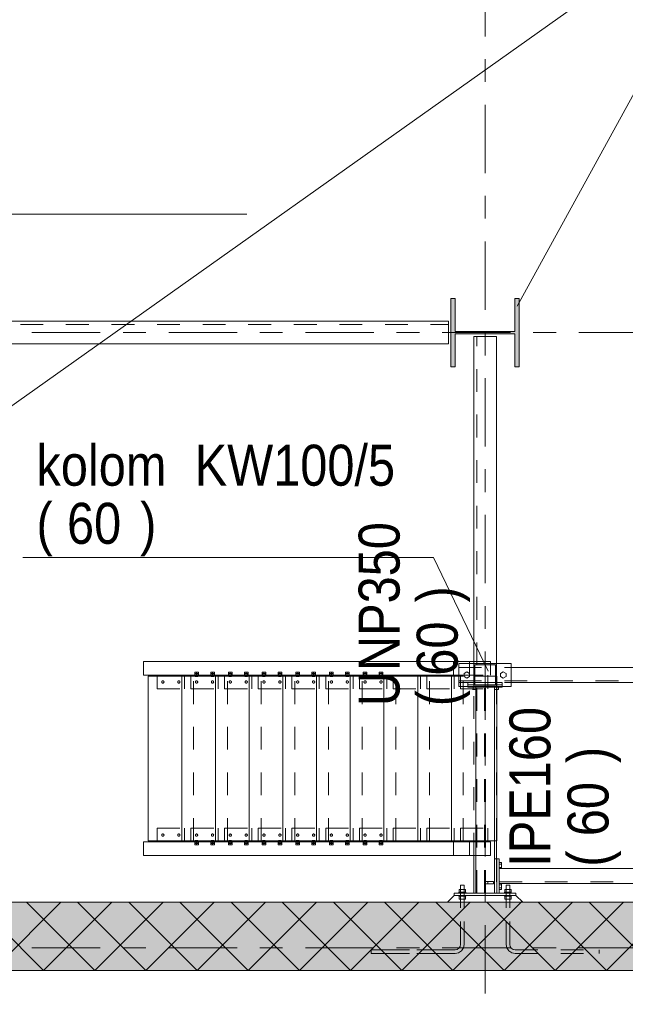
# Model space of a CAD drawing. Header units: millimetres. Extents: x -931 to -90, y -1396 to -802.
# Tile 5 of 29: x -633 to -606, y -1335 to -1291. Entities that reach past the tile are written whole.
import ezdxf

# ---------------------------------------------------------------- set-up
doc = ezdxf.new("R2010")
doc.units = ezdxf.units.MM
for name, pattern in [('XKITLINE00', [0]), ('XKITLINE01', [4, 1, -1, 1, -1]), ('XKITLINE02', [4, 2, -2]), ('XKITLINE03', [6, 3, -1, 1, -1])]:
    doc.linetypes.add(name, pattern=pattern)
for name, color, linetype, lineweight in [('Bout', 3, 'Continuous', 0), ('Grafisch object', 3, 'Continuous', 0), ('Onderdeel', 2, 'Continuous', 0), ('Onderdeel label', 2, 'Continuous', 0), ('Stramien', 4, 'Continuous', 0)]:
    doc.layers.add(name, color=color, linetype=linetype, lineweight=lineweight)
doc.styles.add('ARIAL', font='arial.ttf')

msp = doc.modelspace()

# ---------------------------------------------------------------- hatches: boundary and pattern name
at = {"layer": 'Onderdeel'}
for points in [[(-613.624, -1306.709), (-613.814, -1306.709), (-613.814, -1303.709), (-613.624, -1303.709), (-613.624, -1305.154), (-611.004, -1305.154), (-611.004, -1303.709), (-610.814, -1303.709), (-610.814, -1306.709), (-611.004, -1306.709), (-611.004, -1305.264), (-613.624, -1305.264)], [(-480.816, -1333.208), (-687.814, -1333.208), (-687.814, -1330.208), (-480.816, -1330.208)]]:
    msp.add_hatch(color=256, dxfattribs=at).paths.add_polyline_path(points, flags=17)
h = msp.add_hatch(color=256, dxfattribs=at)
h.paths.add_polyline_path([(-611.814, -1320.738), (-612.814, -1320.738), (-612.814, -1319.738), (-611.814, -1319.738)], flags=17)
h.paths.add_polyline_path([(-612.764, -1320.688), (-611.864, -1320.688), (-611.864, -1319.788), (-612.764, -1319.788)])

# ---------------------------------------------------------------- linework, layer by layer
at = {"layer": 'Bout', "linetype": 'XKITLINE02', "lineweight": 0}
for p, q in [((-625.054, -1320.108), (-625.054, -1320.236)), ((-624.894, -1320.108), (-625.054, -1320.108)), ((-624.974, -1320.236), (-624.974, -1320.108)), ((-624.894, -1320.236), (-624.894, -1320.108)), ((-624.354, -1320.108), (-624.354, -1320.236)), ((-624.194, -1320.108), (-624.354, -1320.108)), ((-624.274, -1320.236), (-624.274, -1320.108)), ((-624.194, -1320.236), (-624.194, -1320.108)), ((-623.575, -1320.108), (-623.575, -1320.236)), ((-623.415, -1320.108), (-623.575, -1320.108)), ((-623.495, -1320.236), (-623.495, -1320.108)), ((-623.415, -1320.236), (-623.415, -1320.108)), ((-622.875, -1320.108), (-622.875, -1320.236)), ((-622.715, -1320.108), (-622.875, -1320.108)), ((-622.795, -1320.236), (-622.795, -1320.108)), ((-622.715, -1320.236), (-622.715, -1320.108)), ((-622.097, -1320.108), (-622.097, -1320.236)), ((-621.937, -1320.108), (-622.097, -1320.108)), ((-622.017, -1320.236), (-622.017, -1320.108)), ((-621.937, -1320.236), (-621.937, -1320.108)), ((-621.397, -1320.108), (-621.397, -1320.236)), ((-621.237, -1320.108), (-621.397, -1320.108)), ((-621.317, -1320.236), (-621.317, -1320.108)), ((-621.237, -1320.236), (-621.237, -1320.108)), ((-620.618, -1320.108), (-620.618, -1320.236)), ((-620.458, -1320.108), (-620.618, -1320.108)), ((-620.538, -1320.236), (-620.538, -1320.108)), ((-620.458, -1320.236), (-620.458, -1320.108)), ((-619.918, -1320.108), (-619.918, -1320.236)), ((-619.758, -1320.108), (-619.918, -1320.108)), ((-619.838, -1320.236), (-619.838, -1320.108)), ((-619.758, -1320.236), (-619.758, -1320.108)), ((-619.139, -1320.108), (-619.139, -1320.236)), ((-618.979, -1320.108), (-619.139, -1320.108)), ((-619.059, -1320.236), (-619.059, -1320.108)), ((-618.979, -1320.236), (-618.979, -1320.108)), ((-618.439, -1320.108), (-618.439, -1320.236)), ((-618.279, -1320.108), (-618.439, -1320.108)), ((-618.359, -1320.236), (-618.359, -1320.108)), ((-618.279, -1320.236), (-618.279, -1320.108)), ((-617.66, -1320.108), (-617.66, -1320.236)), ((-617.5, -1320.108), (-617.66, -1320.108)), ((-617.58, -1320.236), (-617.58, -1320.108)), ((-617.5, -1320.236), (-617.5, -1320.108)), ((-616.96, -1320.108), (-616.96, -1320.236)), ((-616.8, -1320.108), (-616.96, -1320.108)), ((-616.88, -1320.236), (-616.88, -1320.108)), ((-616.8, -1320.236), (-616.8, -1320.108)), ((-625.054, -1320.172), (-624.894, -1320.172)), ((-625.054, -1320.236), (-624.894, -1320.236)), ((-625.034, -1320.302), (-625.034, -1320.172)), ((-624.914, -1320.242), (-625.034, -1320.242)), ((-625.034, -1320.302), (-625.031, -1320.302)), ((-625.034, -1320.302), (-624.914, -1320.302)), ((-625.031, -1320.242), (-625.023, -1320.242)), ((-625.031, -1320.302), (-625.023, -1320.302)), ((-624.914, -1320.302), (-624.914, -1320.172)), ((-624.354, -1320.172), (-624.194, -1320.172)), ((-624.354, -1320.236), (-624.194, -1320.236)), ((-624.334, -1320.302), (-624.334, -1320.172)), ((-624.334, -1320.242), (-624.214, -1320.242)), ((-624.334, -1320.302), (-624.331, -1320.302)), ((-624.334, -1320.302), (-624.214, -1320.302)), ((-624.331, -1320.242), (-624.323, -1320.242)), ((-624.331, -1320.302), (-624.323, -1320.302)), ((-624.214, -1320.302), (-624.214, -1320.172)), ((-623.575, -1320.172), (-623.415, -1320.172)), ((-623.575, -1320.236), (-623.415, -1320.236)), ((-623.555, -1320.302), (-623.555, -1320.172)), ((-623.435, -1320.242), (-623.555, -1320.242)), ((-623.555, -1320.302), (-623.552, -1320.302)), ((-623.555, -1320.302), (-623.435, -1320.302)), ((-623.552, -1320.242), (-623.544, -1320.242)), ((-623.552, -1320.302), (-623.544, -1320.302)), ((-623.435, -1320.302), (-623.435, -1320.172)), ((-622.875, -1320.172), (-622.715, -1320.172)), ((-622.875, -1320.236), (-622.715, -1320.236)), ((-622.855, -1320.302), (-622.855, -1320.172)), ((-622.855, -1320.242), (-622.735, -1320.242)), ((-622.855, -1320.302), (-622.852, -1320.302)), ((-622.855, -1320.302), (-622.735, -1320.302)), ((-622.852, -1320.242), (-622.844, -1320.242)), ((-622.852, -1320.302), (-622.844, -1320.302)), ((-622.735, -1320.302), (-622.735, -1320.172)), ((-622.097, -1320.172), (-621.937, -1320.172)), ((-622.097, -1320.236), (-621.937, -1320.236)), ((-622.077, -1320.302), (-622.077, -1320.172)), ((-621.957, -1320.242), (-622.077, -1320.242)), ((-622.077, -1320.302), (-622.074, -1320.302)), ((-622.077, -1320.302), (-621.957, -1320.302)), ((-622.074, -1320.242), (-622.065, -1320.242)), ((-622.074, -1320.302), (-622.065, -1320.302)), ((-621.957, -1320.302), (-621.957, -1320.172)), ((-621.397, -1320.172), (-621.237, -1320.172)), ((-621.397, -1320.236), (-621.237, -1320.236)), ((-621.377, -1320.302), (-621.377, -1320.172)), ((-621.377, -1320.242), (-621.257, -1320.242)), ((-621.377, -1320.302), (-621.374, -1320.302)), ((-621.377, -1320.302), (-621.257, -1320.302)), ((-621.374, -1320.242), (-621.365, -1320.242)), ((-621.374, -1320.302), (-621.365, -1320.302)), ((-621.257, -1320.302), (-621.257, -1320.172)), ((-620.618, -1320.172), (-620.458, -1320.172)), ((-620.618, -1320.236), (-620.458, -1320.236)), ((-620.598, -1320.302), (-620.598, -1320.172)), ((-620.478, -1320.242), (-620.598, -1320.242)), ((-620.598, -1320.302), (-620.595, -1320.302)), ((-620.598, -1320.302), (-620.478, -1320.302)), ((-620.595, -1320.242), (-620.586, -1320.242)), ((-620.595, -1320.302), (-620.586, -1320.302)), ((-620.478, -1320.302), (-620.478, -1320.172)), ((-619.918, -1320.172), (-619.758, -1320.172)), ((-619.918, -1320.236), (-619.758, -1320.236)), ((-619.898, -1320.302), (-619.898, -1320.172)), ((-619.898, -1320.242), (-619.778, -1320.242)), ((-619.898, -1320.302), (-619.895, -1320.302)), ((-619.898, -1320.302), (-619.778, -1320.302)), ((-619.895, -1320.242), (-619.886, -1320.242)), ((-619.895, -1320.302), (-619.886, -1320.302)), ((-619.778, -1320.302), (-619.778, -1320.172)), ((-619.139, -1320.172), (-618.979, -1320.172)), ((-619.139, -1320.236), (-618.979, -1320.236)), ((-619.119, -1320.242), (-619.119, -1320.172)), ((-619.119, -1320.302), (-619.119, -1320.242)), ((-618.999, -1320.242), (-619.119, -1320.242)), ((-619.119, -1320.302), (-619.116, -1320.302)), ((-619.119, -1320.302), (-618.999, -1320.302)), ((-619.116, -1320.242), (-619.107, -1320.242)), ((-619.116, -1320.302), (-619.107, -1320.302)), ((-618.999, -1320.242), (-618.999, -1320.172)), ((-618.999, -1320.302), (-618.999, -1320.242)), ((-618.439, -1320.172), (-618.279, -1320.172)), ((-618.439, -1320.236), (-618.279, -1320.236)), ((-618.419, -1320.242), (-618.419, -1320.172)), ((-618.419, -1320.302), (-618.419, -1320.242)), ((-618.419, -1320.242), (-618.299, -1320.242)), ((-618.419, -1320.302), (-618.416, -1320.302)), ((-618.419, -1320.302), (-618.299, -1320.302)), ((-618.416, -1320.242), (-618.407, -1320.242)), ((-618.416, -1320.302), (-618.407, -1320.302)), ((-618.299, -1320.242), (-618.299, -1320.172)), ((-618.299, -1320.302), (-618.299, -1320.242)), ((-617.66, -1320.172), (-617.5, -1320.172)), ((-617.66, -1320.236), (-617.5, -1320.236)), ((-617.64, -1320.242), (-617.64, -1320.172)), ((-617.64, -1320.302), (-617.64, -1320.242)), ((-617.52, -1320.242), (-617.64, -1320.242)), ((-617.64, -1320.302), (-617.637, -1320.302)), ((-617.64, -1320.302), (-617.52, -1320.302)), ((-617.637, -1320.242), (-617.629, -1320.242)), ((-617.637, -1320.302), (-617.629, -1320.302)), ((-617.52, -1320.242), (-617.52, -1320.172)), ((-617.52, -1320.302), (-617.52, -1320.242)), ((-616.96, -1320.172), (-616.8, -1320.172)), ((-616.96, -1320.236), (-616.8, -1320.236)), ((-616.94, -1320.242), (-616.94, -1320.172)), ((-616.94, -1320.302), (-616.94, -1320.242)), ((-616.94, -1320.242), (-616.82, -1320.242)), ((-616.94, -1320.302), (-616.937, -1320.302)), ((-616.94, -1320.302), (-616.82, -1320.302)), ((-616.937, -1320.242), (-616.929, -1320.242)), ((-616.937, -1320.302), (-616.929, -1320.302)), ((-616.82, -1320.242), (-616.82, -1320.172)), ((-616.82, -1320.302), (-616.82, -1320.242)), ((-624.894, -1327.568), (-625.054, -1327.568)), ((-625.054, -1327.568), (-625.054, -1327.696)), ((-625.054, -1327.632), (-624.894, -1327.632)), ((-625.054, -1327.696), (-624.894, -1327.696)), ((-625.034, -1327.562), (-625.034, -1327.502)), ((-625.034, -1327.502), (-624.914, -1327.502)), ((-625.034, -1327.632), (-625.034, -1327.562)), ((-624.914, -1327.562), (-625.034, -1327.562)), ((-624.974, -1327.696), (-624.974, -1327.568)), ((-624.917, -1327.502), (-624.926, -1327.502)), ((-624.926, -1327.562), (-624.917, -1327.562)), ((-624.914, -1327.502), (-624.917, -1327.502)), ((-624.914, -1327.562), (-624.914, -1327.502)), ((-624.914, -1327.632), (-624.914, -1327.562)), ((-624.894, -1327.696), (-624.894, -1327.568)), ((-624.194, -1327.568), (-624.354, -1327.568)), ((-624.354, -1327.568), (-624.354, -1327.696)), ((-624.354, -1327.632), (-624.194, -1327.632)), ((-624.354, -1327.696), (-624.194, -1327.696)), ((-624.334, -1327.562), (-624.334, -1327.502)), ((-624.334, -1327.502), (-624.214, -1327.502)), ((-624.334, -1327.632), (-624.334, -1327.562)), ((-624.334, -1327.562), (-624.214, -1327.562)), ((-624.274, -1327.696), (-624.274, -1327.568)), ((-624.217, -1327.502), (-624.226, -1327.502)), ((-624.226, -1327.562), (-624.217, -1327.562)), ((-624.214, -1327.502), (-624.217, -1327.502)), ((-624.214, -1327.562), (-624.214, -1327.502)), ((-624.214, -1327.632), (-624.214, -1327.562)), ((-624.194, -1327.696), (-624.194, -1327.568)), ((-623.415, -1327.568), (-623.575, -1327.568)), ((-623.575, -1327.568), (-623.575, -1327.696)), ((-623.575, -1327.632), (-623.415, -1327.632)), ((-623.575, -1327.696), (-623.415, -1327.696)), ((-623.555, -1327.562), (-623.555, -1327.502)), ((-623.555, -1327.502), (-623.435, -1327.502)), ((-623.555, -1327.632), (-623.555, -1327.562)), ((-623.435, -1327.562), (-623.555, -1327.562)), ((-623.495, -1327.696), (-623.495, -1327.568)), ((-623.438, -1327.502), (-623.447, -1327.502)), ((-623.447, -1327.562), (-623.438, -1327.562)), ((-623.435, -1327.502), (-623.438, -1327.502)), ((-623.435, -1327.562), (-623.435, -1327.502)), ((-623.435, -1327.632), (-623.435, -1327.562)), ((-623.415, -1327.696), (-623.415, -1327.568)), ((-622.715, -1327.568), (-622.875, -1327.568)), ((-622.875, -1327.568), (-622.875, -1327.696)), ((-622.875, -1327.632), (-622.715, -1327.632)), ((-622.875, -1327.696), (-622.715, -1327.696)), ((-622.855, -1327.562), (-622.855, -1327.502)), ((-622.855, -1327.502), (-622.735, -1327.502)), ((-622.855, -1327.632), (-622.855, -1327.562)), ((-622.855, -1327.562), (-622.735, -1327.562)), ((-622.795, -1327.696), (-622.795, -1327.568)), ((-622.738, -1327.502), (-622.747, -1327.502)), ((-622.747, -1327.562), (-622.738, -1327.562)), ((-622.735, -1327.502), (-622.738, -1327.502)), ((-622.735, -1327.562), (-622.735, -1327.502)), ((-622.735, -1327.632), (-622.735, -1327.562)), ((-622.715, -1327.696), (-622.715, -1327.568)), ((-621.937, -1327.568), (-622.097, -1327.568)), ((-622.097, -1327.568), (-622.097, -1327.696)), ((-622.097, -1327.632), (-621.937, -1327.632)), ((-622.097, -1327.696), (-621.937, -1327.696)), ((-622.077, -1327.562), (-622.077, -1327.502)), ((-622.077, -1327.502), (-621.957, -1327.502)), ((-622.077, -1327.632), (-622.077, -1327.562)), ((-621.957, -1327.562), (-622.077, -1327.562)), ((-622.017, -1327.696), (-622.017, -1327.568)), ((-621.96, -1327.502), (-621.968, -1327.502)), ((-621.968, -1327.562), (-621.96, -1327.562)), ((-621.957, -1327.502), (-621.96, -1327.502)), ((-621.957, -1327.562), (-621.957, -1327.502)), ((-621.957, -1327.632), (-621.957, -1327.562)), ((-621.937, -1327.696), (-621.937, -1327.568)), ((-621.237, -1327.568), (-621.397, -1327.568)), ((-621.397, -1327.568), (-621.397, -1327.696)), ((-621.397, -1327.632), (-621.237, -1327.632)), ((-621.397, -1327.696), (-621.237, -1327.696)), ((-621.377, -1327.562), (-621.377, -1327.502)), ((-621.377, -1327.502), (-621.257, -1327.502)), ((-621.377, -1327.632), (-621.377, -1327.562)), ((-621.377, -1327.562), (-621.257, -1327.562)), ((-621.317, -1327.696), (-621.317, -1327.568)), ((-621.26, -1327.502), (-621.268, -1327.502)), ((-621.268, -1327.562), (-621.26, -1327.562)), ((-621.257, -1327.502), (-621.26, -1327.502)), ((-621.257, -1327.562), (-621.257, -1327.502)), ((-621.257, -1327.632), (-621.257, -1327.562)), ((-621.237, -1327.696), (-621.237, -1327.568)), ((-620.458, -1327.568), (-620.618, -1327.568)), ((-620.618, -1327.568), (-620.618, -1327.696)), ((-620.618, -1327.632), (-620.458, -1327.632)), ((-620.618, -1327.696), (-620.458, -1327.696)), ((-620.598, -1327.632), (-620.598, -1327.502)), ((-620.598, -1327.502), (-620.478, -1327.502)), ((-620.478, -1327.562), (-620.598, -1327.562)), ((-620.538, -1327.696), (-620.538, -1327.568)), ((-620.481, -1327.502), (-620.489, -1327.502)), ((-620.489, -1327.562), (-620.481, -1327.562)), ((-620.478, -1327.502), (-620.481, -1327.502)), ((-620.478, -1327.632), (-620.478, -1327.502)), ((-620.458, -1327.696), (-620.458, -1327.568)), ((-619.758, -1327.568), (-619.918, -1327.568)), ((-619.918, -1327.568), (-619.918, -1327.696)), ((-619.918, -1327.632), (-619.758, -1327.632)), ((-619.918, -1327.696), (-619.758, -1327.696)), ((-619.898, -1327.632), (-619.898, -1327.502)), ((-619.898, -1327.502), (-619.778, -1327.502)), ((-619.898, -1327.562), (-619.778, -1327.562)), ((-619.838, -1327.696), (-619.838, -1327.568)), ((-619.781, -1327.502), (-619.789, -1327.502)), ((-619.789, -1327.562), (-619.781, -1327.562)), ((-619.778, -1327.502), (-619.781, -1327.502)), ((-619.778, -1327.632), (-619.778, -1327.502)), ((-619.758, -1327.696), (-619.758, -1327.568)), ((-618.979, -1327.568), (-619.139, -1327.568)), ((-619.139, -1327.568), (-619.139, -1327.696)), ((-619.139, -1327.632), (-618.979, -1327.632)), ((-619.139, -1327.696), (-618.979, -1327.696)), ((-619.119, -1327.632), (-619.119, -1327.502)), ((-619.119, -1327.502), (-618.999, -1327.502)), ((-618.999, -1327.562), (-619.119, -1327.562)), ((-619.059, -1327.696), (-619.059, -1327.568)), ((-619.002, -1327.502), (-619.01, -1327.502)), ((-619.01, -1327.562), (-619.002, -1327.562)), ((-618.999, -1327.502), (-619.002, -1327.502)), ((-618.999, -1327.632), (-618.999, -1327.502)), ((-618.979, -1327.696), (-618.979, -1327.568)), ((-618.279, -1327.568), (-618.439, -1327.568)), ((-618.439, -1327.568), (-618.439, -1327.696)), ((-618.439, -1327.632), (-618.279, -1327.632)), ((-618.439, -1327.696), (-618.279, -1327.696)), ((-618.419, -1327.632), (-618.419, -1327.502)), ((-618.419, -1327.502), (-618.299, -1327.502)), ((-618.419, -1327.562), (-618.299, -1327.562)), ((-618.359, -1327.696), (-618.359, -1327.568)), ((-618.302, -1327.502), (-618.31, -1327.502)), ((-618.31, -1327.562), (-618.302, -1327.562)), ((-618.299, -1327.502), (-618.302, -1327.502)), ((-618.299, -1327.632), (-618.299, -1327.502)), ((-618.279, -1327.696), (-618.279, -1327.568)), ((-617.5, -1327.568), (-617.66, -1327.568)), ((-617.66, -1327.568), (-617.66, -1327.696)), ((-617.66, -1327.632), (-617.5, -1327.632)), ((-617.66, -1327.696), (-617.5, -1327.696)), ((-617.64, -1327.632), (-617.64, -1327.502)), ((-617.64, -1327.502), (-617.52, -1327.502)), ((-617.52, -1327.562), (-617.64, -1327.562)), ((-617.58, -1327.696), (-617.58, -1327.568)), ((-617.523, -1327.502), (-617.532, -1327.502)), ((-617.532, -1327.562), (-617.523, -1327.562)), ((-617.52, -1327.502), (-617.523, -1327.502)), ((-617.52, -1327.632), (-617.52, -1327.502)), ((-617.5, -1327.696), (-617.5, -1327.568)), ((-616.8, -1327.568), (-616.96, -1327.568)), ((-616.96, -1327.568), (-616.96, -1327.696)), ((-616.96, -1327.632), (-616.8, -1327.632)), ((-616.96, -1327.696), (-616.8, -1327.696)), ((-616.94, -1327.632), (-616.94, -1327.502)), ((-616.94, -1327.502), (-616.82, -1327.502)), ((-616.94, -1327.562), (-616.82, -1327.562)), ((-616.88, -1327.696), (-616.88, -1327.568)), ((-616.823, -1327.502), (-616.832, -1327.502)), ((-616.832, -1327.562), (-616.823, -1327.562)), ((-616.82, -1327.502), (-616.823, -1327.502)), ((-616.82, -1327.632), (-616.82, -1327.502)), ((-616.8, -1327.696), (-616.8, -1327.568))]:
    msp.add_line(p, q, dxfattribs=at)
at = {"layer": 'Bout', "linetype": 'XKITLINE00', "lineweight": 0}
for p, q in [((-613.114, -1320.099), (-613.234, -1320.169)), ((-612.994, -1320.169), (-613.114, -1320.099)), ((-611.514, -1320.099), (-611.634, -1320.169)), ((-611.394, -1320.169), (-611.514, -1320.099)), ((-613.234, -1320.169), (-613.234, -1320.307)), ((-613.234, -1320.307), (-613.114, -1320.376)), ((-613.114, -1320.376), (-612.994, -1320.307)), ((-612.994, -1320.307), (-612.994, -1320.169)), ((-611.634, -1320.169), (-611.634, -1320.307)), ((-611.634, -1320.307), (-611.514, -1320.376)), ((-611.514, -1320.376), (-611.394, -1320.307)), ((-611.394, -1320.307), (-611.394, -1320.169)), ((-612.724, -1320.873), (-612.862, -1320.873)), ((-612.834, -1320.873), (-612.834, -1320.773)), ((-611.726, -1320.873), (-611.904, -1320.873)), ((-611.795, -1320.873), (-611.795, -1320.773)), ((-611.726, -1320.773), (-611.726, -1320.873)), ((-611.804, -1328.528), (-611.794, -1328.528)), ((-611.804, -1328.688), (-611.794, -1328.688)), ((-611.694, -1328.469), (-611.594, -1328.469)), ((-611.694, -1328.539), (-611.594, -1328.539)), ((-611.694, -1328.677), (-611.594, -1328.677)), ((-611.594, -1328.469), (-611.594, -1328.733)), ((-611.804, -1329.428), (-611.794, -1329.428)), ((-611.804, -1329.588), (-611.794, -1329.588)), ((-611.694, -1329.439), (-611.594, -1329.439)), ((-611.694, -1329.577), (-611.594, -1329.577)), ((-611.694, -1329.647), (-611.594, -1329.647)), ((-611.594, -1329.647), (-611.594, -1329.383))]:
    msp.add_line(p, q, dxfattribs=at)
at = {"layer": 'Bout', "linetype": 'XKITLINE02', "lineweight": 0}
for centre, start, end in [((-626.453, -1320.542), 18, 198), ((-626.453, -1320.542), 360, 180), ((-626.453, -1320.542), 180, 360), ((-626.453, -1320.542), 198, 18), ((-625.753, -1320.542), 18, 198), ((-625.753, -1320.542), 360, 180), ((-625.753, -1320.542), 180, 360), ((-625.753, -1320.542), 198, 18), ((-624.974, -1320.542), 18, 198), ((-624.974, -1320.542), 360, 180), ((-624.974, -1320.542), 180, 360), ((-624.974, -1320.542), 198, 18), ((-624.274, -1320.542), 18, 198), ((-624.274, -1320.542), 360, 180), ((-624.274, -1320.542), 180, 360), ((-624.274, -1320.542), 198, 18), ((-623.495, -1320.542), 18, 198), ((-623.495, -1320.542), 360, 180), ((-623.495, -1320.542), 180, 360), ((-623.495, -1320.542), 198, 18), ((-622.795, -1320.542), 18, 198), ((-622.795, -1320.542), 360, 180), ((-622.795, -1320.542), 180, 360), ((-622.795, -1320.542), 198, 18), ((-622.017, -1320.542), 18, 198), ((-622.017, -1320.542), 360, 180), ((-622.017, -1320.542), 180, 360), ((-622.017, -1320.542), 198, 18), ((-621.317, -1320.542), 18, 198), ((-621.317, -1320.542), 360, 180), ((-621.317, -1320.542), 180, 360), ((-621.317, -1320.542), 198, 18), ((-620.538, -1320.542), 18, 198), ((-620.538, -1320.542), 360, 180), ((-620.538, -1320.542), 180, 360), ((-620.538, -1320.542), 198, 18), ((-619.838, -1320.542), 18, 198), ((-619.838, -1320.542), 360, 180), ((-619.838, -1320.542), 180, 360), ((-619.838, -1320.542), 198, 18), ((-619.059, -1320.542), 18, 198), ((-619.059, -1320.542), 360, 180), ((-619.059, -1320.542), 180, 360), ((-619.059, -1320.542), 198, 18), ((-618.359, -1320.542), 18, 198), ((-618.359, -1320.542), 360, 180), ((-618.359, -1320.542), 180, 360), ((-618.359, -1320.542), 198, 18), ((-617.58, -1320.542), 18, 198), ((-617.58, -1320.542), 0, 180), ((-617.58, -1320.542), 180, 0), ((-617.58, -1320.542), 198, 18), ((-616.88, -1320.542), 18, 198), ((-616.88, -1320.542), 360, 180), ((-616.88, -1320.542), 180, 360), ((-616.88, -1320.542), 198, 18), ((-626.453, -1327.262), 18, 198), ((-626.453, -1327.262), 360, 180), ((-626.453, -1327.262), 180, 360), ((-626.453, -1327.262), 198, 18), ((-625.753, -1327.262), 18, 198), ((-625.753, -1327.262), 360, 180), ((-625.753, -1327.262), 180, 360), ((-625.753, -1327.262), 198, 18), ((-624.974, -1327.262), 18, 198), ((-624.974, -1327.262), 360, 180), ((-624.974, -1327.262), 180, 360), ((-624.974, -1327.262), 198, 18), ((-624.274, -1327.262), 18, 198), ((-624.274, -1327.262), 360, 180), ((-624.274, -1327.262), 180, 360), ((-624.274, -1327.262), 198, 18), ((-623.495, -1327.262), 18, 198), ((-623.495, -1327.262), 360, 180), ((-623.495, -1327.262), 180, 360), ((-623.495, -1327.262), 198, 18), ((-622.795, -1327.262), 18, 198), ((-622.795, -1327.262), 360, 180), ((-622.795, -1327.262), 180, 360), ((-622.795, -1327.262), 198, 18), ((-622.017, -1327.262), 18, 198), ((-622.017, -1327.262), 360, 180), ((-622.017, -1327.262), 180, 360), ((-622.017, -1327.262), 198, 18), ((-621.317, -1327.262), 18, 198), ((-621.317, -1327.262), 360, 180), ((-621.317, -1327.262), 180, 360), ((-621.317, -1327.262), 198, 18), ((-620.538, -1327.262), 18, 198), ((-620.538, -1327.262), 360, 180), ((-620.538, -1327.262), 180, 360), ((-620.538, -1327.262), 198, 18), ((-619.838, -1327.262), 18, 198), ((-619.838, -1327.262), 360, 180), ((-619.838, -1327.262), 180, 360), ((-619.838, -1327.262), 198, 18), ((-619.059, -1327.262), 18, 198), ((-619.059, -1327.262), 360, 180), ((-619.059, -1327.262), 180, 360), ((-619.059, -1327.262), 198, 18), ((-618.359, -1327.262), 18, 198), ((-618.359, -1327.262), 360, 180), ((-618.359, -1327.262), 180, 360), ((-618.359, -1327.262), 198, 18), ((-617.58, -1327.262), 18, 198), ((-617.58, -1327.262), 360, 180), ((-617.58, -1327.262), 180, 360), ((-617.58, -1327.262), 198, 18), ((-616.88, -1327.262), 18, 198), ((-616.88, -1327.262), 360, 180), ((-616.88, -1327.262), 180, 360), ((-616.88, -1327.262), 198, 18)]:
    msp.add_arc(centre, 0.05, start, end, dxfattribs=at)
at = {"layer": 'Grafisch object', "linetype": 'XKITLINE00', "lineweight": 0}
msp.add_line((-663.814, -1330.208), (-484.216, -1202.823), dxfattribs=at)
at = {"layer": 'Onderdeel', "linetype": 'XKITLINE00', "lineweight": 0}
for p, q in [((-613.814, -1303.709), (-613.815, -1303.709)), ((-613.814, -1306.709), (-613.814, -1303.709)), ((-613.814, -1303.709), (-613.624, -1303.709)), ((-613.624, -1303.709), (-613.624, -1305.154)), ((-611.004, -1303.709), (-611.005, -1303.709)), ((-611.004, -1305.154), (-611.004, -1303.709)), ((-611.004, -1303.709), (-610.814, -1303.709)), ((-610.814, -1303.709), (-610.814, -1306.709)), ((-660.704, -1304.708), (-613.924, -1304.708)), ((-613.924, -1305.708), (-613.924, -1304.708)), ((-613.624, -1305.154), (-611.004, -1305.154)), ((-613.624, -1305.264), (-611.004, -1305.264)), ((-613.624, -1305.264), (-613.624, -1306.709)), ((-612.814, -1305.373), (-611.814, -1305.373)), ((-612.814, -1319.642), (-612.814, -1305.373)), ((-611.814, -1319.738), (-611.814, -1305.373)), ((-611.004, -1306.709), (-611.004, -1305.264)), ((-660.703, -1305.708), (-613.924, -1305.708)), ((-613.624, -1306.709), (-613.815, -1306.709)), ((-611.005, -1306.709), (-610.814, -1306.709)), ((-627.303, -1320.242), (-627.303, -1319.642)), ((-627.303, -1319.642), (-613.694, -1319.642)), ((-627.303, -1319.642), (-627.303, -1320.242)), ((-613.694, -1319.642), (-613.694, -1320.242)), ((-613.694, -1319.642), (-612.073, -1319.642)), ((-613.694, -1320.242), (-613.694, -1319.642)), ((-612.073, -1319.738), (-612.073, -1319.642)), ((-613.464, -1319.738), (-612.814, -1319.738)), ((-613.464, -1320.738), (-613.464, -1319.738)), ((-612.814, -1320.738), (-612.814, -1319.738)), ((-612.814, -1319.738), (-611.814, -1319.738)), ((-611.864, -1319.788), (-612.764, -1319.788)), ((-612.764, -1319.788), (-612.764, -1320.688)), ((-611.864, -1320.688), (-611.864, -1319.788)), ((-611.814, -1319.738), (-611.814, -1320.738)), ((-611.814, -1319.738), (-611.164, -1319.738)), ((-611.164, -1320.738), (-611.164, -1319.738)), ((-611.164, -1319.913), (-586.464, -1319.913)), ((-627.303, -1320.242), (-613.694, -1320.242)), ((-627.103, -1327.512), (-627.103, -1320.292)), ((-627.103, -1320.292), (-625.624, -1320.292)), ((-626.703, -1320.292), (-626.703, -1320.242)), ((-625.624, -1327.512), (-625.624, -1320.292)), ((-625.624, -1320.292), (-624.145, -1320.292)), ((-625.503, -1320.292), (-625.503, -1320.242)), ((-625.224, -1320.292), (-625.224, -1320.242)), ((-624.145, -1327.512), (-624.145, -1320.292)), ((-624.145, -1320.292), (-622.667, -1320.292)), ((-624.024, -1320.292), (-624.024, -1320.242)), ((-623.745, -1320.292), (-623.745, -1320.242)), ((-622.667, -1327.512), (-622.667, -1320.292)), ((-622.667, -1320.292), (-621.188, -1320.292)), ((-622.545, -1320.292), (-622.545, -1320.242)), ((-622.267, -1320.292), (-622.267, -1320.242)), ((-621.188, -1327.512), (-621.188, -1320.292)), ((-621.188, -1320.292), (-619.709, -1320.292)), ((-621.067, -1320.292), (-621.067, -1320.242)), ((-620.788, -1320.292), (-620.788, -1320.242)), ((-619.709, -1327.512), (-619.709, -1320.292)), ((-619.709, -1320.292), (-618.23, -1320.292)), ((-619.588, -1320.292), (-619.588, -1320.242)), ((-619.309, -1320.292), (-619.309, -1320.242)), ((-618.23, -1327.512), (-618.23, -1320.292)), ((-618.23, -1320.292), (-616.751, -1320.292)), ((-618.109, -1320.292), (-618.109, -1320.242)), ((-617.83, -1320.292), (-617.83, -1320.242)), ((-616.751, -1327.512), (-616.751, -1320.292)), ((-616.751, -1320.292), (-615.272, -1320.292)), ((-616.63, -1320.292), (-616.63, -1320.242)), ((-616.351, -1320.292), (-616.351, -1320.242)), ((-615.272, -1327.512), (-615.272, -1320.292)), ((-615.272, -1320.292), (-613.794, -1320.292)), ((-615.151, -1320.292), (-615.151, -1320.242)), ((-614.872, -1320.292), (-614.872, -1320.242)), ((-613.794, -1327.512), (-613.794, -1320.292)), ((-613.794, -1320.292), (-613.464, -1320.292)), ((-613.694, -1320.242), (-613.464, -1320.242)), ((-613.672, -1320.292), (-613.672, -1320.242)), ((-611.164, -1320.563), (-586.464, -1320.563)), ((-613.464, -1320.738), (-612.814, -1320.738)), ((-613.064, -1320.773), (-613.064, -1320.738)), ((-613.064, -1320.773), (-612.724, -1320.773)), ((-611.814, -1320.738), (-612.814, -1320.738)), ((-612.764, -1320.688), (-611.864, -1320.688)), ((-611.904, -1320.773), (-612.724, -1320.773)), ((-612.724, -1320.773), (-612.724, -1329.808)), ((-611.904, -1320.773), (-611.904, -1329.808)), ((-611.904, -1320.773), (-611.564, -1320.773)), ((-611.814, -1320.738), (-611.164, -1320.738)), ((-611.794, -1327.512), (-611.794, -1320.873)), ((-611.564, -1320.773), (-611.564, -1320.738)), ((-627.303, -1327.562), (-613.694, -1327.562)), ((-627.303, -1328.162), (-627.303, -1327.562)), ((-627.303, -1327.562), (-627.303, -1328.162)), ((-627.103, -1327.512), (-625.624, -1327.512)), ((-626.703, -1327.562), (-626.703, -1327.512)), ((-625.624, -1327.512), (-624.145, -1327.512)), ((-625.503, -1327.562), (-625.503, -1327.512)), ((-625.224, -1327.562), (-625.224, -1327.512)), ((-624.145, -1327.512), (-622.667, -1327.512)), ((-624.024, -1327.562), (-624.024, -1327.512)), ((-623.745, -1327.562), (-623.745, -1327.512)), ((-622.667, -1327.512), (-621.188, -1327.512)), ((-622.545, -1327.562), (-622.545, -1327.512)), ((-622.267, -1327.562), (-622.267, -1327.512)), ((-621.188, -1327.512), (-619.709, -1327.512)), ((-621.067, -1327.562), (-621.067, -1327.512)), ((-620.788, -1327.562), (-620.788, -1327.512)), ((-619.709, -1327.512), (-618.23, -1327.512)), ((-619.588, -1327.562), (-619.588, -1327.512)), ((-619.309, -1327.562), (-619.309, -1327.512)), ((-618.23, -1327.512), (-616.751, -1327.512)), ((-618.109, -1327.562), (-618.109, -1327.512)), ((-617.83, -1327.562), (-617.83, -1327.512)), ((-616.751, -1327.512), (-615.272, -1327.512)), ((-616.63, -1327.562), (-616.63, -1327.512)), ((-616.351, -1327.562), (-616.351, -1327.512)), ((-615.272, -1327.512), (-613.794, -1327.512)), ((-615.151, -1327.562), (-615.151, -1327.512)), ((-614.872, -1327.562), (-614.872, -1327.512)), ((-613.794, -1327.512), (-612.724, -1327.512)), ((-613.694, -1327.562), (-613.694, -1328.162)), ((-613.694, -1328.162), (-613.694, -1327.562)), ((-613.694, -1327.562), (-612.073, -1327.562)), ((-613.672, -1327.562), (-613.672, -1327.512)), ((-613.394, -1327.562), (-613.394, -1327.512)), ((-612.073, -1327.562), (-612.073, -1328.162)), ((-611.904, -1327.512), (-611.794, -1327.512)), ((-611.814, -1328.308), (-611.814, -1327.512)), ((-613.694, -1328.162), (-627.303, -1328.162)), ((-612.073, -1328.162), (-613.694, -1328.162)), ((-612.814, -1329.808), (-612.814, -1328.162)), ((-611.904, -1328.308), (-611.804, -1328.308)), ((-611.804, -1328.308), (-611.804, -1329.808)), ((-611.794, -1328.308), (-611.694, -1328.308)), ((-611.794, -1329.808), (-611.794, -1328.308)), ((-611.694, -1328.733), (-611.694, -1328.308)), ((-611.694, -1329.383), (-611.694, -1328.733)), ((-611.694, -1328.733), (-585.934, -1328.733)), ((-613.453, -1329.648), (-613.176, -1329.648)), ((-613.453, -1329.648), (-613.453, -1329.768)), ((-613.394, -1329.458), (-613.234, -1329.458)), ((-613.394, -1329.648), (-613.394, -1329.458)), ((-613.234, -1329.648), (-613.234, -1329.458)), ((-613.176, -1329.648), (-613.176, -1329.768)), ((-611.694, -1329.383), (-585.934, -1329.383)), ((-611.694, -1329.383), (-611.694, -1329.808)), ((-611.453, -1329.648), (-611.176, -1329.648)), ((-611.453, -1329.648), (-611.453, -1329.768)), ((-611.394, -1329.458), (-611.234, -1329.458)), ((-611.394, -1329.648), (-611.394, -1329.458)), ((-611.234, -1329.648), (-611.234, -1329.458)), ((-611.176, -1329.768), (-611.176, -1329.648)), ((-613.964, -1330.208), (-613.664, -1329.908)), ((-610.964, -1329.808), (-613.664, -1329.808)), ((-613.664, -1329.808), (-613.664, -1329.908)), ((-610.964, -1329.908), (-613.664, -1329.908)), ((-613.664, -1329.908), (-610.964, -1329.908)), ((-613.464, -1329.768), (-613.164, -1329.768)), ((-613.464, -1329.768), (-613.464, -1329.808)), ((-613.164, -1329.768), (-613.164, -1329.808)), ((-611.464, -1329.768), (-611.164, -1329.768)), ((-611.464, -1329.768), (-611.464, -1329.808)), ((-611.164, -1329.808), (-611.164, -1329.768)), ((-610.964, -1329.808), (-610.964, -1329.908)), ((-610.964, -1329.908), (-610.664, -1330.208)), ((-687.814, -1330.208), (-480.816, -1330.208)), ((-631.687, -1333.208), (-634.687, -1330.208)), ((-633.932, -1333.208), (-630.932, -1330.208)), ((-629.442, -1333.208), (-632.442, -1330.208)), ((-631.687, -1333.208), (-628.687, -1330.208)), ((-627.197, -1333.208), (-630.197, -1330.208)), ((-629.442, -1333.208), (-626.442, -1330.208)), ((-624.952, -1333.208), (-627.952, -1330.208)), ((-627.197, -1333.208), (-624.197, -1330.208)), ((-622.707, -1333.208), (-625.707, -1330.208)), ((-624.952, -1333.208), (-621.952, -1330.208)), ((-620.462, -1333.208), (-623.462, -1330.208)), ((-622.707, -1333.208), (-619.707, -1330.208)), ((-618.217, -1333.208), (-621.217, -1330.208)), ((-620.462, -1333.208), (-617.462, -1330.208)), ((-615.972, -1333.208), (-618.972, -1330.208)), ((-618.217, -1333.208), (-615.217, -1330.208)), ((-613.727, -1333.208), (-616.727, -1330.208)), ((-615.972, -1333.208), (-612.972, -1330.208)), ((-611.482, -1333.208), (-614.482, -1330.208)), ((-613.727, -1333.208), (-610.727, -1330.208)), ((-609.237, -1333.208), (-612.237, -1330.208)), ((-611.482, -1333.208), (-608.482, -1330.208)), ((-606.992, -1333.208), (-609.992, -1330.208)), ((-609.237, -1333.208), (-606.237, -1330.208)), ((-604.747, -1333.208), (-607.747, -1330.208)), ((-606.992, -1333.208), (-603.992, -1330.208)), ((-480.816, -1333.208), (-687.814, -1333.208))]:
    msp.add_line(p, q, dxfattribs=at)
at = {"layer": 'Onderdeel', "linetype": 'XKITLINE01', "lineweight": 0}
for p, q in [((-660.704, -1304.848), (-613.924, -1304.848)), ((-613.624, -1305.154), (-613.625, -1305.154)), ((-613.625, -1305.264), (-613.624, -1305.264)), ((-612.674, -1329.808), (-612.674, -1305.373)), ((-611.004, -1305.264), (-611.005, -1305.264)), ((-613.624, -1306.709), (-613.625, -1306.709)), ((-610.814, -1306.709), (-610.815, -1306.709)), ((-626.598, -1319.642), (-627.303, -1319.642)), ((-613.694, -1319.642), (-613.003, -1319.642)), ((-613.003, -1320.242), (-613.003, -1319.642)), ((-613.003, -1320.242), (-613.003, -1319.642)), ((-612.814, -1328.162), (-612.814, -1319.642)), ((-613.464, -1319.913), (-613.464, -1320.563)), ((-613.464, -1319.913), (-611.164, -1319.913)), ((-612.814, -1319.738), (-611.814, -1319.738)), ((-612.073, -1320.242), (-612.073, -1319.738)), ((-611.814, -1327.512), (-611.814, -1319.738)), ((-627.303, -1320.242), (-626.598, -1320.242)), ((-625.503, -1320.242), (-626.703, -1320.242)), ((-626.703, -1320.842), (-626.703, -1320.292)), ((-625.624, -1320.292), (-625.103, -1320.292)), ((-625.503, -1320.842), (-625.503, -1320.292)), ((-625.224, -1320.242), (-624.024, -1320.242)), ((-625.224, -1320.842), (-625.224, -1320.292)), ((-625.103, -1327.512), (-625.103, -1320.292)), ((-624.145, -1320.292), (-623.624, -1320.292)), ((-624.024, -1320.842), (-624.024, -1320.292)), ((-623.745, -1320.242), (-622.545, -1320.242)), ((-623.745, -1320.842), (-623.745, -1320.292)), ((-623.624, -1327.512), (-623.624, -1320.292)), ((-622.667, -1320.292), (-622.145, -1320.292)), ((-622.545, -1320.842), (-622.545, -1320.292)), ((-622.267, -1320.242), (-621.067, -1320.242)), ((-622.267, -1320.842), (-622.267, -1320.292)), ((-622.145, -1327.512), (-622.145, -1320.292)), ((-621.188, -1320.292), (-620.667, -1320.292)), ((-621.067, -1320.842), (-621.067, -1320.292)), ((-620.788, -1320.242), (-619.588, -1320.242)), ((-620.788, -1320.842), (-620.788, -1320.292)), ((-620.667, -1327.512), (-620.667, -1320.292)), ((-619.709, -1320.292), (-619.188, -1320.292)), ((-619.588, -1320.842), (-619.588, -1320.292)), ((-619.309, -1320.242), (-618.109, -1320.242)), ((-619.309, -1320.842), (-619.309, -1320.292)), ((-619.188, -1327.512), (-619.188, -1320.292)), ((-618.23, -1320.292), (-617.709, -1320.292)), ((-618.109, -1320.842), (-618.109, -1320.292)), ((-617.83, -1320.242), (-616.63, -1320.242)), ((-617.83, -1320.842), (-617.83, -1320.292)), ((-617.709, -1327.512), (-617.709, -1320.292)), ((-616.751, -1320.292), (-616.23, -1320.292)), ((-616.63, -1320.842), (-616.63, -1320.292)), ((-616.351, -1320.242), (-615.151, -1320.242)), ((-616.351, -1320.842), (-616.351, -1320.292)), ((-616.23, -1327.512), (-616.23, -1320.292)), ((-615.272, -1320.292), (-614.751, -1320.292)), ((-615.151, -1320.842), (-615.151, -1320.292)), ((-614.872, -1320.242), (-613.672, -1320.242)), ((-614.872, -1320.842), (-614.872, -1320.292)), ((-614.751, -1327.512), (-614.751, -1320.292)), ((-613.794, -1320.292), (-613.272, -1320.292)), ((-613.694, -1320.242), (-613.003, -1320.242)), ((-613.672, -1320.842), (-613.672, -1320.292)), ((-613.464, -1320.242), (-612.073, -1320.242)), ((-611.794, -1320.292), (-613.464, -1320.292)), ((-613.464, -1320.488), (-484.216, -1320.488)), ((-613.464, -1320.563), (-611.164, -1320.563)), ((-613.394, -1320.842), (-613.394, -1320.242)), ((-613.394, -1320.242), (-612.194, -1320.242)), ((-613.272, -1327.512), (-613.272, -1320.292)), ((-613.064, -1320.563), (-613.064, -1320.663)), ((-611.564, -1320.563), (-613.064, -1320.563)), ((-612.194, -1320.842), (-612.194, -1320.242)), ((-611.794, -1320.873), (-611.794, -1320.292)), ((-611.564, -1320.663), (-611.564, -1320.563)), ((-626.703, -1320.842), (-625.503, -1320.842)), ((-625.224, -1320.842), (-624.024, -1320.842)), ((-623.745, -1320.842), (-622.545, -1320.842)), ((-622.267, -1320.842), (-621.067, -1320.842)), ((-620.788, -1320.842), (-619.588, -1320.842)), ((-619.309, -1320.842), (-618.109, -1320.842)), ((-617.83, -1320.842), (-616.63, -1320.842)), ((-616.351, -1320.842), (-615.151, -1320.842)), ((-614.872, -1320.842), (-613.672, -1320.842)), ((-613.394, -1320.842), (-612.194, -1320.842)), ((-613.064, -1320.663), (-611.564, -1320.663)), ((-611.564, -1320.673), (-613.064, -1320.673)), ((-613.064, -1320.673), (-613.064, -1320.738)), ((-612.814, -1320.738), (-611.814, -1320.738)), ((-612.724, -1320.773), (-611.904, -1320.773)), ((-612.339, -1329.808), (-612.339, -1320.773)), ((-612.289, -1329.808), (-612.289, -1320.773)), ((-611.564, -1320.738), (-611.564, -1320.673)), ((-626.703, -1326.962), (-625.503, -1326.962)), ((-626.703, -1327.512), (-626.703, -1326.962)), ((-625.503, -1327.512), (-625.503, -1326.962)), ((-625.224, -1326.962), (-624.024, -1326.962)), ((-625.224, -1327.512), (-625.224, -1326.962)), ((-624.024, -1327.512), (-624.024, -1326.962)), ((-623.745, -1326.962), (-622.545, -1326.962)), ((-623.745, -1327.512), (-623.745, -1326.962)), ((-622.545, -1327.512), (-622.545, -1326.962)), ((-622.267, -1326.962), (-621.067, -1326.962)), ((-622.267, -1327.512), (-622.267, -1326.962)), ((-621.067, -1327.512), (-621.067, -1326.962)), ((-620.788, -1326.962), (-619.588, -1326.962)), ((-620.788, -1327.512), (-620.788, -1326.962)), ((-619.588, -1327.512), (-619.588, -1326.962)), ((-619.309, -1326.962), (-618.109, -1326.962)), ((-619.309, -1327.512), (-619.309, -1326.962)), ((-618.109, -1327.512), (-618.109, -1326.962)), ((-617.83, -1326.962), (-616.63, -1326.962)), ((-617.83, -1327.512), (-617.83, -1326.962)), ((-616.63, -1327.512), (-616.63, -1326.962)), ((-616.351, -1326.962), (-615.151, -1326.962)), ((-616.351, -1327.512), (-616.351, -1326.962)), ((-615.151, -1327.512), (-615.151, -1326.962)), ((-614.872, -1326.962), (-613.672, -1326.962)), ((-614.872, -1327.512), (-614.872, -1326.962)), ((-613.672, -1327.512), (-613.672, -1326.962)), ((-613.394, -1326.962), (-612.194, -1326.962)), ((-613.394, -1327.512), (-613.394, -1326.962)), ((-612.194, -1326.962), (-612.194, -1327.562)), ((-626.598, -1327.562), (-627.303, -1327.562)), ((-626.703, -1327.562), (-625.503, -1327.562)), ((-625.624, -1327.512), (-625.103, -1327.512)), ((-625.224, -1327.562), (-624.024, -1327.562)), ((-624.145, -1327.512), (-623.624, -1327.512)), ((-623.745, -1327.562), (-622.545, -1327.562)), ((-622.667, -1327.512), (-622.145, -1327.512)), ((-622.267, -1327.562), (-621.067, -1327.562)), ((-621.188, -1327.512), (-620.667, -1327.512)), ((-620.788, -1327.562), (-619.588, -1327.562)), ((-619.709, -1327.512), (-619.188, -1327.512)), ((-619.309, -1327.562), (-618.109, -1327.562)), ((-618.23, -1327.512), (-617.709, -1327.512)), ((-617.83, -1327.562), (-616.63, -1327.562)), ((-616.751, -1327.512), (-616.23, -1327.512)), ((-616.351, -1327.562), (-615.151, -1327.562)), ((-615.272, -1327.512), (-614.751, -1327.512)), ((-614.872, -1327.562), (-613.672, -1327.562)), ((-613.794, -1327.512), (-613.272, -1327.512)), ((-613.694, -1327.562), (-613.003, -1327.562)), ((-612.194, -1327.562), (-613.394, -1327.562)), ((-613.003, -1328.162), (-613.003, -1327.562)), ((-613.003, -1328.162), (-613.003, -1327.562)), ((-612.724, -1327.512), (-611.904, -1327.512)), ((-627.303, -1328.162), (-626.598, -1328.162)), ((-613.694, -1328.162), (-613.003, -1328.162)), ((-611.904, -1329.808), (-611.904, -1328.308)), ((-611.814, -1328.308), (-611.814, -1329.808)), ((-611.694, -1329.383), (-611.694, -1328.733)), ((-613.176, -1329.648), (-613.453, -1329.648)), ((-613.453, -1329.648), (-613.453, -1329.768)), ((-613.234, -1329.458), (-613.394, -1329.458)), ((-613.394, -1329.458), (-613.394, -1332.058)), ((-613.394, -1332.058), (-613.394, -1329.648)), ((-613.234, -1329.458), (-613.234, -1332.058)), ((-613.234, -1332.058), (-613.234, -1329.648)), ((-613.176, -1329.648), (-613.176, -1329.768)), ((-612.289, -1329.396), (-612.289, -1329.296)), ((-612.289, -1329.296), (-611.939, -1329.296)), ((-611.939, -1329.396), (-612.289, -1329.396)), ((-612.189, -1329.396), (-612.189, -1329.296)), ((-611.939, -1329.296), (-611.939, -1329.396)), ((-611.694, -1329.308), (-585.934, -1329.308)), ((-611.453, -1329.648), (-611.176, -1329.648)), ((-611.453, -1329.648), (-611.453, -1329.768)), ((-611.394, -1329.458), (-611.234, -1329.458)), ((-611.394, -1329.458), (-611.394, -1332.058)), ((-611.394, -1332.058), (-611.394, -1329.648)), ((-611.234, -1329.458), (-611.234, -1332.058)), ((-611.234, -1332.058), (-611.234, -1329.648)), ((-611.176, -1329.648), (-611.176, -1329.768)), ((-613.164, -1329.768), (-613.464, -1329.768)), ((-613.464, -1329.768), (-613.464, -1329.808)), ((-613.464, -1329.808), (-613.164, -1329.808)), ((-613.164, -1329.808), (-613.464, -1329.808)), ((-613.464, -1329.908), (-613.164, -1329.908)), ((-613.464, -1329.908), (-613.464, -1329.948)), ((-613.164, -1329.908), (-613.464, -1329.908)), ((-613.464, -1329.908), (-613.464, -1329.948)), ((-613.464, -1329.948), (-613.164, -1329.948)), ((-613.164, -1329.948), (-613.464, -1329.948)), ((-613.453, -1329.768), (-613.176, -1329.768)), ((-613.176, -1329.768), (-613.453, -1329.768)), ((-613.453, -1329.948), (-613.176, -1329.948)), ((-613.453, -1329.948), (-613.453, -1330.068)), ((-613.176, -1329.948), (-613.453, -1329.948)), ((-613.453, -1329.948), (-613.453, -1330.068)), ((-613.453, -1330.068), (-613.176, -1330.068)), ((-613.176, -1330.068), (-613.453, -1330.068)), ((-613.176, -1329.948), (-613.176, -1330.068)), ((-613.176, -1329.948), (-613.176, -1330.068)), ((-613.164, -1329.768), (-613.164, -1329.808)), ((-613.164, -1329.908), (-613.164, -1329.948)), ((-613.164, -1329.908), (-613.164, -1329.948)), ((-611.814, -1329.808), (-612.814, -1329.808)), ((-612.724, -1329.808), (-611.904, -1329.808)), ((-611.804, -1329.808), (-611.904, -1329.808)), ((-611.694, -1329.808), (-611.794, -1329.808)), ((-611.464, -1329.768), (-611.164, -1329.768)), ((-611.464, -1329.768), (-611.464, -1329.808)), ((-611.464, -1329.808), (-611.164, -1329.808)), ((-611.464, -1329.808), (-611.164, -1329.808)), ((-611.164, -1329.908), (-611.464, -1329.908)), ((-611.464, -1329.908), (-611.464, -1329.948)), ((-611.464, -1329.908), (-611.164, -1329.908)), ((-611.464, -1329.908), (-611.464, -1329.948)), ((-611.164, -1329.948), (-611.464, -1329.948)), ((-611.464, -1329.948), (-611.164, -1329.948)), ((-611.453, -1329.768), (-611.176, -1329.768)), ((-611.453, -1329.768), (-611.176, -1329.768)), ((-611.176, -1329.948), (-611.453, -1329.948)), ((-611.453, -1329.948), (-611.453, -1330.068)), ((-611.453, -1329.948), (-611.176, -1329.948)), ((-611.453, -1329.948), (-611.453, -1330.068)), ((-611.176, -1330.068), (-611.453, -1330.068)), ((-611.453, -1330.068), (-611.176, -1330.068)), ((-611.176, -1329.948), (-611.176, -1330.068)), ((-611.176, -1329.948), (-611.176, -1330.068)), ((-611.164, -1329.768), (-611.164, -1329.808)), ((-611.164, -1329.908), (-611.164, -1329.948)), ((-611.164, -1329.908), (-611.164, -1329.948)), ((-613.964, -1330.208), (-613.914, -1330.158)), ((-610.664, -1330.208), (-613.964, -1330.208)), ((-610.664, -1330.208), (-613.964, -1330.208)), ((-610.714, -1330.158), (-610.664, -1330.208)), ((-613.542, -1332.28), (-613.465, -1332.228)), ((-613.542, -1332.28), (-613.465, -1332.228)), ((-613.465, -1332.228), (-613.412, -1332.15)), ((-613.465, -1332.228), (-613.412, -1332.15)), ((-613.412, -1332.15), (-613.394, -1332.058)), ((-613.412, -1332.15), (-613.394, -1332.058)), ((-613.351, -1332.341), (-613.265, -1332.211)), ((-613.351, -1332.341), (-613.265, -1332.211)), ((-613.265, -1332.211), (-613.234, -1332.058)), ((-613.265, -1332.211), (-613.234, -1332.058)), ((-611.364, -1332.211), (-611.394, -1332.058)), ((-611.364, -1332.211), (-611.394, -1332.058)), ((-611.277, -1332.341), (-611.364, -1332.211)), ((-611.277, -1332.341), (-611.364, -1332.211)), ((-611.216, -1332.15), (-611.234, -1332.058)), ((-611.216, -1332.15), (-611.234, -1332.058)), ((-611.164, -1332.228), (-611.216, -1332.15)), ((-611.164, -1332.228), (-611.216, -1332.15)), ((-611.086, -1332.28), (-611.164, -1332.228)), ((-611.086, -1332.28), (-611.164, -1332.228)), ((-613.634, -1332.298), (-617.314, -1332.298)), ((-617.314, -1332.298), (-617.314, -1332.458)), ((-617.314, -1332.298), (-613.634, -1332.298)), ((-617.314, -1332.458), (-617.314, -1332.298)), ((-617.314, -1332.458), (-613.634, -1332.458)), ((-613.634, -1332.458), (-617.314, -1332.458)), ((-613.634, -1332.298), (-613.542, -1332.28)), ((-613.634, -1332.298), (-613.542, -1332.28)), ((-613.634, -1332.458), (-613.481, -1332.428)), ((-613.634, -1332.458), (-613.481, -1332.428)), ((-613.481, -1332.428), (-613.351, -1332.341)), ((-613.481, -1332.428), (-613.351, -1332.341)), ((-611.147, -1332.428), (-611.277, -1332.341)), ((-611.147, -1332.428), (-611.277, -1332.341)), ((-611.147, -1332.428), (-610.994, -1332.458)), ((-611.147, -1332.428), (-610.994, -1332.458)), ((-611.086, -1332.28), (-610.994, -1332.298)), ((-611.086, -1332.28), (-610.994, -1332.298)), ((-610.994, -1332.298), (-607.314, -1332.298)), ((-610.994, -1332.298), (-607.314, -1332.298)), ((-610.994, -1332.458), (-607.314, -1332.458)), ((-610.994, -1332.458), (-607.314, -1332.458)), ((-607.314, -1332.298), (-607.314, -1332.458)), ((-607.314, -1332.458), (-607.314, -1332.298))]:
    msp.add_line(p, q, dxfattribs=at)
at = {"layer": 'Onderdeel label', "linetype": 'XKITLINE00', "lineweight": 0}
for p, q in [((-610.899, -1304.043), (-605.271, -1293.8)), ((-657.493, -1300.014), (-622.772, -1300.014)), ((-632.599, -1315.079), (-614.58, -1315.079)), ((-612.179, -1320.062), (-614.58, -1315.079))]:
    msp.add_line(p, q, dxfattribs=at)
at = {"layer": 'Stramien', "linetype": 'XKITLINE03', "lineweight": 0}
for p, q in [((-612.315, -1352.208), (-612.315, -1173.508)), ((-878.198, -1305.208), (-445.815, -1305.208)), ((-878.198, -1332.208), (-445.815, -1332.208))]:
    msp.add_line(p, q, dxfattribs=at)

# ---------------------------------------------------------------- texts
at = {"layer": 'Onderdeel label', "style": 'ARIAL', "width": 0.85}
for s, p in [('kolom', (-631.999, -1311.929)), ('KW100/5', (-625.055, -1311.929)), ('(', (-631.999, -1314.479)), ('60', (-630.66, -1314.479)), (')', (-627.45, -1314.479))]:
    msp.add_text(s, height=1.8, dxfattribs=at).set_placement(p)
for s, p in [('UNP350', (-616.064, -1321.605)), (')', (-613.514, -1317.056)), ('60', (-613.514, -1320.266)), ('(', (-613.514, -1321.605)), ('IPE160', (-609.447, -1328.649)), (')', (-606.897, -1324.1)), ('60', (-606.897, -1327.31)), ('(', (-606.897, -1328.649))]:
    msp.add_text(s, height=1.8, rotation=90.0002, dxfattribs=at).set_placement(p)

doc.saveas('drawing.dxf')
